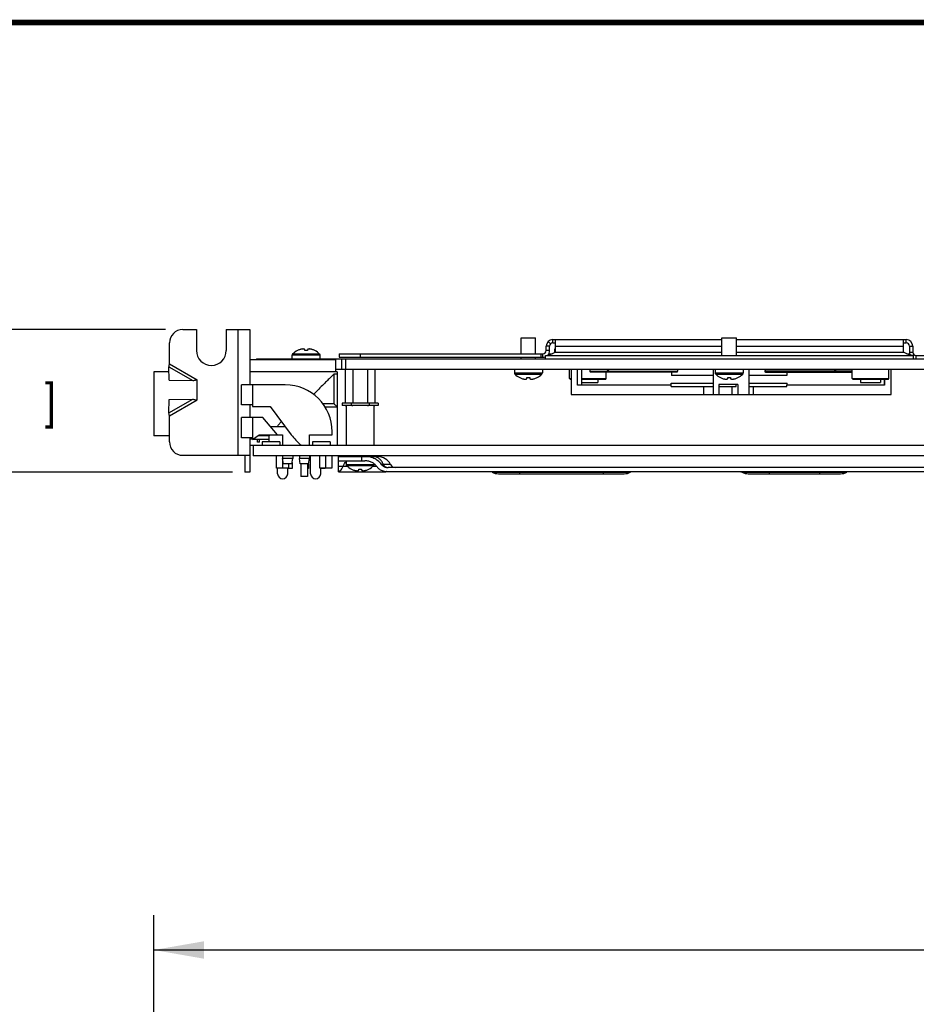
# Model space of a CAD drawing. Header units: inches. Extents: x 0.2 to 16.8, y 0.1 to 10.8.
# Tile 7 of 16: x 5.9 to 9.1, y 7.2 to 10.8. Entities that reach past the tile are written whole.
import ezdxf

# ---------------------------------------------------------------- set-up
doc = ezdxf.new("R2010")
doc.units = ezdxf.units.IN
doc.header["$LTSCALE"] = 0.935
doc.header["$MEASUREMENT"] = 0
doc.layers.get('0').update_dxf_attribs({"linetype": 'CONTINUOUS'})
doc.layers.add('DIMENSIONS', color=7, linetype='CONTINUOUS')
doc.styles.get("Standard").update_dxf_attribs({"font": 'txt', "width": 0.8})
doc.dimstyles.new('DIMSTYLE_1', dxfattribs={"dimtxt": 0.125, "dimasz": 0.18, "dimexe": 0.18, "dimexo": 0.0625, "dimgap": 0.09, "dimtad": 0, "dimtih": 1, "dimtoh": 1, "dimdec": 3, "dimlfac": 1.666667, "dimzin": 4, "dimdsep": 46, "dimtxsty": 'STANDARD', "dimblk": '_FILLED', "dimblk1": '_FILLED', "dimblk2": '_FILLED', "dimcen": 0.09, "dimadec": 0, "dimazin": 0, "dimtp": 0.001, "dimtm": 0.001, "dimtfac": 1, "dimtdec": 3, "dimtofl": 0, "dimtmove": 0, "dimatfit": 3, "dimldrblk": '_FILLED', "dimfxl": 1, "dimtolj": 1, "dimtzin": 4, "dimarcsym": 0})

# ---------------------------------------------------------------- blocks, each defined once
blk = doc.blocks.new('_FILLED')
at = {"color": 0, "linetype": 'BYBLOCK'}
blk.add_solid([(0, 0), (-1, 0.174), (-1, -0.174)], dxfattribs=at)
blk = doc.blocks.new('*D1')
at = {"layer": 'DIMENSIONS', "color": 2, "linetype": 'CONTINUOUS'}
for p, q in [((5.4449, 9.6602), (5.4449, 10.0202)), ((6.3874, 9.6602), (5.3199, 9.6602)), ((6.6274, 9.1502), (5.3199, 9.1502)), ((5.4449, 9.1502), (5.4449, 8.7902))]:
    blk.add_line(p, q, dxfattribs=at)
at = {"layer": 'DIMENSIONS', "color": 2, "linetype": 'CONTINUOUS', "xscale": 0.18, "yscale": 0.18, "zscale": 0.18}
for p, rotation in [((5.4449, 9.6602), 270), ((5.4449, 9.1502), 90)]:
    blk.add_blockref('_FILLED', p, dxfattribs=dict(at, rotation=rotation))
at = {"layer": 'DIMENSIONS', "color": 2, "linetype": 'CONTINUOUS', "width": 0.8}
for s, p in [('[', (5.3574, 9.3434)), (']', (5.9574, 9.3434)), ('.850', (4.8324, 9.3434)), ('21.59', (5.4574, 9.3434))]:
    blk.add_text(s, height=0.125, dxfattribs=at).set_placement(p)
blk = doc.blocks.new('*D3')
at = {"layer": 'DIMENSIONS', "color": 2, "linetype": 'CONTINUOUS'}
for p, q in [((6.3461, 6.419), (6.3461, 7.5657)), ((14.0837, 6.7532), (14.0837, 7.5657)), ((6.3461, 7.4407), (9.203, 7.4407)), ((14.0837, 7.4407), (10.853, 7.4407))]:
    blk.add_line(p, q, dxfattribs=at)
at = {"layer": 'DIMENSIONS', "color": 2, "linetype": 'CONTINUOUS', "xscale": 0.18, "yscale": 0.18, "zscale": 0.18, "rotation": 180}
blk.add_blockref('_FILLED', (6.3461, 7.4407), dxfattribs=at)
at = {"layer": 'DIMENSIONS', "color": 2, "linetype": 'CONTINUOUS', "xscale": 0.18, "yscale": 0.18, "zscale": 0.18}
blk.add_blockref('_FILLED', (14.0837, 7.4407), dxfattribs=at)
at = {"layer": 'DIMENSIONS', "color": 2, "linetype": 'CONTINUOUS', "width": 0.8}
for s, p in [('12.896', (9.2655, 7.3782)), ('[', (9.9905, 7.3782)), ('327.56', (10.0905, 7.3782)), (']', (10.6905, 7.3782))]:
    blk.add_text(s, height=0.125, dxfattribs=at).set_placement(p)

msp = doc.modelspace()

# ---------------------------------------------------------------- linework, layer by layer
at = {"color": 7, "linetype": 'CONTINUOUS'}
for p, q in [((6.44989, 9.66023), (6.49849, 9.66023)), ((6.49849, 9.66023), (6.49849, 9.58523)), ((6.60529, 9.66023), (6.60529, 9.58523)), ((6.60529, 9.66023), (6.68989, 9.66023)), ((6.64789, 9.21023), (6.64789, 9.66023)), ((6.68989, 9.66023), (6.68989, 9.46238)), ((7.66009, 9.57323), (7.66009, 9.63083)), ((7.66009, 9.63083), (7.71169, 9.63083)), ((7.71169, 9.57323), (7.71169, 9.63083)), ((7.75705, 9.61759), (7.76534, 9.60891)), ((7.77362, 9.61223), (7.77362, 9.62423)), ((7.77362, 9.62423), (8.37829, 9.62423)), ((7.78263, 9.57923), (7.78263, 9.62423)), ((8.37829, 9.56723), (8.37829, 9.63083)), ((8.37829, 9.63083), (8.42989, 9.63083)), ((8.42989, 9.56723), (8.42989, 9.63083)), ((8.42989, 9.62423), (9.03671, 9.62423)), ((9.02771, 9.57923), (9.02771, 9.62423)), ((9.03671, 9.61223), (9.03671, 9.62423)), ((6.40189, 9.53739), (6.40189, 9.61223)), ((6.88579, 9.58492), (6.88579, 9.58894)), ((6.89599, 9.58894), (6.89599, 9.58492)), ((7.74962, 9.58523), (7.74962, 9.60023)), ((7.76162, 9.60023), (7.74962, 9.60023)), ((7.76162, 9.58523), (7.74962, 9.58523)), ((7.78046, 9.57813), (7.78046, 9.59066)), ((7.78046, 9.59066), (7.78263, 9.59066)), ((7.78263, 9.60023), (8.37829, 9.60023)), ((8.42989, 9.60023), (9.02771, 9.60023)), ((9.04871, 9.60023), (9.06071, 9.60023)), ((9.06071, 9.60023), (9.06071, 9.57923)), ((6.68989, 9.55358), (6.99709, 9.55358)), ((6.71389, 9.55523), (6.71389, 9.55358)), ((6.71389, 9.55523), (14.08369, 9.55523)), ((6.84079, 9.55523), (6.84079, 9.56825)), ((6.94099, 9.56825), (6.84079, 9.56825)), ((6.93921, 9.57251), (6.84256, 9.57251)), ((6.94099, 9.55523), (6.94099, 9.56825)), ((6.98869, 9.55358), (6.98869, 9.55523)), ((6.99709, 9.50918), (6.99709, 9.55358)), ((7.00909, 9.57323), (7.00909, 9.56123)), ((7.00909, 9.57323), (7.73762, 9.57323)), ((7.01689, 9.55523), (7.01689, 9.51803)), ((7.03189, 9.55523), (7.03189, 9.51803)), ((7.08409, 9.57323), (7.08409, 9.56123)), ((7.66009, 9.55523), (7.66009, 9.56123)), ((7.71169, 9.55523), (7.71169, 9.56123)), ((7.73027, 9.57323), (7.73027, 9.56123)), ((7.73762, 9.56123), (7.73762, 9.57323)), ((7.74663, 9.55523), (7.74663, 9.56723)), ((7.74663, 9.56723), (9.06371, 9.56723)), ((7.76157, 9.56986), (7.76157, 9.57318)), ((7.76157, 9.57318), (7.77026, 9.57318)), ((7.78263, 9.57923), (8.37829, 9.57923)), ((8.42989, 9.57923), (9.02771, 9.57923)), ((9.04007, 9.57318), (9.04661, 9.57318)), ((9.04661, 9.57048), (9.04661, 9.57318)), ((9.04871, 9.57923), (9.06071, 9.57923)), ((9.06371, 9.55523), (9.06371, 9.56723)), ((9.07271, 9.55523), (9.07271, 9.56723)), ((9.07271, 9.56723), (9.26279, 9.56723)), ((6.40106, 9.4788), (6.40034, 9.52663)), ((6.40034, 9.52663), (6.48534, 9.47755)), ((6.40189, 9.53739), (6.50089, 9.48023)), ((6.99709, 9.51803), (14.08369, 9.51803)), ((7.03099, 9.51803), (7.03099, 9.39638)), ((7.05754, 9.51803), (7.05754, 9.39638)), ((7.11064, 9.51803), (7.11064, 9.39638)), ((7.13719, 9.51803), (7.13719, 9.39638)), ((7.63579, 9.51803), (7.63579, 9.50501)), ((7.73599, 9.51803), (7.73599, 9.50501)), ((7.8329, 9.48449), (7.8329, 9.51803)), ((7.8385, 9.51803), (7.8385, 9.42767)), ((7.86127, 9.46074), (7.86127, 9.51803)), ((7.87705, 9.46074), (7.87705, 9.51803)), ((8.34739, 9.42767), (8.34739, 9.51803)), ((8.35399, 9.51803), (8.35399, 9.50501)), ((8.45419, 9.51803), (8.45419, 9.50501)), ((8.47495, 9.42767), (8.47495, 9.51803)), ((8.53127, 9.51254), (8.78041, 9.51254)), ((8.78494, 9.51254), (8.84393, 9.51254)), ((8.84393, 9.48449), (8.84393, 9.51803)), ((8.97527, 9.48449), (8.97527, 9.51803)), ((8.98359, 9.42767), (8.98359, 9.51803)), ((6.34609, 9.50918), (6.34609, 9.27998)), ((6.4006, 9.50918), (6.34609, 9.50918)), ((6.40106, 9.4788), (6.48534, 9.47755)), ((6.50089, 9.40823), (6.50089, 9.48023)), ((7.00189, 9.50918), (6.68989, 9.50918)), ((6.99001, 9.5009), (6.99001, 9.39458)), ((7.00189, 9.5009), (6.99001, 9.5009)), ((7.00189, 9.50918), (7.00189, 9.24638)), ((7.63579, 9.50501), (7.73599, 9.50501)), ((7.63756, 9.50075), (7.73421, 9.50075)), ((7.68079, 9.48432), (7.68079, 9.48834)), ((7.69099, 9.48834), (7.69099, 9.48432)), ((7.83479, 9.4826), (7.8329, 9.48449)), ((7.8329, 9.48449), (7.8385, 9.48449)), ((7.83479, 9.4826), (7.8385, 9.4826)), ((7.87705, 9.48449), (7.96424, 9.48449)), ((7.87705, 9.4826), (7.96235, 9.4826)), ((7.96787, 9.5097), (7.90699, 9.5097)), ((8.21809, 9.50829), (7.90755, 9.50829)), ((7.93401, 9.4826), (7.93401, 9.47103)), ((7.96235, 9.4826), (7.96424, 9.48449)), ((7.96424, 9.48449), (7.96424, 9.50829)), ((8.21923, 9.5097), (7.97099, 9.5097)), ((8.19739, 9.50829), (8.19739, 9.49618)), ((8.34739, 9.49618), (8.1974, 9.49618)), ((8.35399, 9.50501), (8.45419, 9.50501)), ((8.35576, 9.50075), (8.45241, 9.50075)), ((8.39899, 9.48432), (8.39899, 9.48834)), ((8.40919, 9.48834), (8.40919, 9.48432)), ((8.61078, 9.49618), (8.47495, 9.49618)), ((8.53337, 9.50829), (8.84393, 9.50829)), ((8.61078, 9.50839), (8.61078, 9.49618)), ((8.84582, 9.4826), (8.84393, 9.48449)), ((8.84393, 9.48449), (8.97527, 9.48449)), ((8.84582, 9.4826), (8.97338, 9.4826)), ((8.87416, 9.4826), (8.87416, 9.47103)), ((8.94503, 9.4826), (8.94503, 9.47103)), ((8.958, 9.4826), (8.958, 9.46074)), ((8.95998, 9.4826), (8.95998, 9.46074)), ((8.97338, 9.4826), (8.97527, 9.48449)), ((6.65986, 9.39038), (6.65986, 9.46238)), ((6.81634, 9.46238), (6.65986, 9.46238)), ((6.69889, 9.46238), (6.69889, 9.38438)), ((8.19621, 9.46074), (7.86127, 9.46074)), ((7.87705, 9.47103), (7.93401, 9.47103)), ((8.19621, 9.45602), (8.19621, 9.46783)), ((8.19621, 9.45602), (8.34739, 9.45602)), ((8.19622, 9.46783), (8.34739, 9.46783)), ((8.3121, 9.45602), (8.3121, 9.42767)), ((8.36711, 9.4631), (8.36711, 9.42767)), ((8.43479, 9.4631), (8.36711, 9.4631)), ((8.36711, 9.45602), (8.42928, 9.45602)), ((8.41339, 9.45602), (8.41339, 9.42767)), ((8.42928, 9.45602), (8.42928, 9.4631)), ((8.43479, 9.4631), (8.43479, 9.42767)), ((8.47495, 9.46783), (8.61195, 9.46783)), ((8.47495, 9.45602), (8.60983, 9.45602)), ((8.49008, 9.45602), (8.49008, 9.42767)), ((8.60983, 9.45602), (8.60983, 9.46074)), ((8.95998, 9.46074), (8.60983, 9.46074)), ((8.61196, 9.46074), (8.61196, 9.46783)), ((8.87416, 9.47103), (8.94503, 9.47103)), ((6.40034, 9.36183), (6.48534, 9.41091)), ((6.40034, 9.36183), (6.40106, 9.40966)), ((6.40106, 9.40966), (6.48534, 9.41091)), ((6.40189, 9.35107), (6.50089, 9.40823)), ((7.8385, 9.42767), (8.98359, 9.42767)), ((6.69889, 9.39038), (6.65986, 9.39038)), ((6.68989, 9.39038), (6.68989, 9.34538)), ((6.69889, 9.38438), (6.76249, 9.38438)), ((6.76249, 9.38438), (6.83794, 9.28358)), ((6.99001, 9.39458), (6.95076, 9.39458)), ((6.95818, 9.38348), (7.00189, 9.38348)), ((7.01931, 9.39638), (7.01931, 9.38888)), ((7.14886, 9.39638), (7.01931, 9.39638)), ((7.14886, 9.38888), (7.01931, 9.38888)), ((7.03099, 9.38888), (7.03099, 9.38783)), ((7.03459, 9.38783), (7.03099, 9.38783)), ((7.03459, 9.38783), (7.03459, 9.24638)), ((7.0517, 9.39638), (7.0517, 9.38888)), ((7.05754, 9.38783), (7.05469, 9.38783)), ((7.05754, 9.38888), (7.05754, 9.38783)), ((7.11064, 9.38888), (7.11064, 9.38783)), ((7.11349, 9.38783), (7.11064, 9.38783)), ((7.11648, 9.39638), (7.11648, 9.38888)), ((7.13359, 9.38783), (7.13359, 9.24638)), ((7.13719, 9.38783), (7.13359, 9.38783)), ((7.13719, 9.38888), (7.13719, 9.38783)), ((7.14886, 9.39638), (7.14886, 9.38888)), ((6.40189, 9.25823), (6.40189, 9.35107)), ((6.65986, 9.27338), (6.65986, 9.34538)), ((6.73609, 9.34538), (6.65986, 9.34538)), ((6.69889, 9.34538), (6.69889, 9.26738)), ((6.78889, 9.28358), (6.73609, 9.34538)), ((6.76325, 9.31358), (6.81549, 9.31358)), ((6.40189, 9.27998), (6.34609, 9.27998)), ((6.69889, 9.27338), (6.65986, 9.27338)), ((6.68989, 9.27338), (6.68989, 9.15023)), ((6.69889, 9.26858), (6.68989, 9.26858)), ((6.69889, 9.26738), (6.72289, 9.28358)), ((6.70066, 9.26858), (6.75799, 9.26858)), ((6.70609, 9.27224), (6.70609, 9.26858)), ((6.71688, 9.25763), (6.71688, 9.26858)), ((6.75799, 9.27998), (6.71755, 9.27998)), ((6.72289, 9.28358), (6.80689, 9.28358)), ((6.72408, 9.25763), (6.72408, 9.26858)), ((6.75799, 9.27998), (6.75799, 9.25838)), ((6.80689, 9.28358), (6.80689, 9.24638)), ((6.90289, 9.24638), (6.90289, 9.28358)), ((6.90289, 9.28358), (6.98389, 9.28358)), ((6.98389, 9.28358), (6.98389, 9.29483)), ((6.68989, 9.24638), (10.24189, 9.24638)), ((6.70189, 9.24638), (6.70189, 9.20858)), ((6.72408, 9.25763), (6.71688, 9.25763)), ((6.73309, 9.25838), (6.73309, 9.24638)), ((6.79669, 9.25838), (6.73309, 9.25838)), ((6.79669, 9.25838), (6.79669, 9.24638)), ((6.91309, 9.25838), (6.91309, 9.24638)), ((6.97669, 9.25838), (6.91309, 9.25838)), ((6.97669, 9.25838), (6.97669, 9.24638)), ((6.44989, 9.21023), (6.68989, 9.21023)), ((10.24189, 9.20858), (6.70189, 9.20858)), ((6.78446, 9.16478), (6.78446, 9.20858)), ((6.80652, 9.20858), (6.80652, 9.16478)), ((6.80689, 9.20858), (6.80689, 9.19838)), ((6.80989, 9.18038), (6.80689, 9.19838)), ((6.84289, 9.19838), (6.80689, 9.19838)), ((6.83989, 9.18038), (6.84289, 9.19838)), ((6.84289, 9.20858), (6.84289, 9.19838)), ((6.86689, 9.20858), (6.86689, 9.19838)), ((6.86989, 9.18038), (6.86689, 9.19838)), ((6.90289, 9.19838), (6.86689, 9.19838)), ((6.89989, 9.18038), (6.90289, 9.19838)), ((6.90289, 9.20858), (6.90289, 9.19838)), ((6.90709, 9.14438), (6.90709, 9.20858)), ((6.94006, 9.16478), (6.94006, 9.20858)), ((6.96085, 9.16478), (6.96085, 9.20858)), ((6.98291, 9.20858), (6.98291, 9.16478)), ((7.00609, 9.19058), (7.00609, 9.20558)), ((7.00609, 9.20558), (7.14708, 9.20558)), ((7.05829, 9.20558), (7.05829, 9.20858)), ((7.09009, 9.19058), (7.09009, 9.20558)), ((7.10989, 9.20558), (7.10989, 9.20858)), ((6.82731, 9.16478), (6.78446, 9.16478)), ((6.78889, 9.14438), (6.78889, 9.16478)), ((6.83989, 9.18038), (6.80989, 9.18038)), ((6.82489, 9.14438), (6.82489, 9.16478)), ((6.84049, 9.16358), (6.82489, 9.16358)), ((6.82731, 9.18038), (6.82731, 9.16478)), ((6.84049, 9.18398), (6.84049, 9.16358)), ((6.89989, 9.18038), (6.86989, 9.18038)), ((6.87199, 9.18038), (6.87199, 9.13478)), ((6.89539, 9.18038), (6.89539, 9.13478)), ((6.89989, 9.16358), (6.89539, 9.16358)), ((6.89989, 9.18038), (6.89989, 9.16358)), ((6.98291, 9.16478), (6.94006, 9.16478)), ((6.94309, 9.14438), (6.94309, 9.16478)), ((6.95869, 9.16358), (6.94309, 9.16358)), ((6.95869, 9.16478), (6.95869, 9.16358)), ((7.03399, 9.19058), (7.03399, 9.17756)), ((7.03399, 9.17756), (7.13419, 9.17756)), ((7.03576, 9.1733), (7.13241, 9.1733)), ((7.07899, 9.15687), (7.07899, 9.16089)), ((7.08919, 9.16089), (7.08919, 9.15687)), ((7.13419, 9.1797), (7.13419, 9.17756)), ((7.19241, 9.17795), (7.16005, 9.17795)), ((9.2338, 9.16658), (7.1843, 9.16658)), ((6.68989, 9.15023), (6.67189, 9.15023)), ((6.89539, 9.13478), (6.87199, 9.13478))]:
    msp.add_line(p, q, dxfattribs=at)
at = {"color": 3, "linetype": 'CONTINUOUS'}
for p, q in [((7.76162, 9.58523), (7.76162, 9.60023)), ((7.77362, 9.61223), (7.78263, 9.61223)), ((9.02771, 9.61223), (9.03671, 9.61223)), ((9.04871, 9.60023), (9.04871, 9.57923)), ((7.00909, 9.56123), (7.73762, 9.56123)), ((6.67189, 9.21023), (6.67189, 9.15023)), ((7.00609, 9.15158), (7.00609, 9.19058)), ((7.00609, 9.19058), (7.10088, 9.19058)), ((7.00609, 9.17108), (7.03826, 9.17108)), ((7.12991, 9.17108), (7.14264, 9.17108)), ((7.00609, 9.15158), (7.17704, 9.15158)), ((9.43387, 9.15158), (7.1843, 9.15158)), ((7.55593, 9.14939), (8.05104, 9.14939)), ((7.57849, 9.14438), (8.02849, 9.14438)), ((7.65349, 9.15158), (7.65349, 9.14438)), ((7.95349, 9.15158), (7.95349, 9.14438)), ((8.44993, 9.14939), (8.82504, 9.14939)), ((8.47249, 9.14438), (8.80249, 9.14438)), ((8.54749, 9.15158), (8.54749, 9.14438)), ((8.72749, 9.15158), (8.72749, 9.14438))]:
    msp.add_line(p, q, dxfattribs=at)
at = {"color": 7, "linetype": 'CONTINUOUS', "const_width": 0.02}
msp.add_lwpolyline([(16.75, 10.75859), (0.25, 10.75859)], dxfattribs=at)
at = {"color": 7, "linetype": 'CONTINUOUS'}
for centre, radius, start, end in [((6.44989, 9.61223), 0.048, 90, 180), ((7.77362, 9.60023), 0.024, 90, 180), ((9.03671, 9.60023), 0.024, 0, 90), ((6.55189, 9.58523), 0.0534, 180, 360), ((6.89089, 9.52385), 0.06858, 117.06229, 134.80731), ((6.89089, 9.52385), 0.06839, 107.8829, 116.7492), ((6.89089, 9.52385), 0.06839, 63.25081, 72.1171), ((6.89089, 9.52385), 0.06858, 45.19269, 62.93771), ((7.73762, 9.58523), 0.012, 270, 360), ((6.84679, 9.56825), 0.006, 134.80731, 180), ((6.93499, 9.56825), 0.006, 0, 45.19269), ((9.07271, 9.57923), 0.012, 180, 270), ((7.64179, 9.50501), 0.006, 180, 225.19269), ((7.68589, 9.54941), 0.06858, 225.19269, 242.93771), ((7.68589, 9.54941), 0.06839, 243.25081, 252.1171), ((7.68589, 9.54941), 0.06839, 287.8829, 296.7492), ((7.68589, 9.54941), 0.06858, 297.06229, 314.80731), ((7.72999, 9.50501), 0.006, 314.80731, 360), ((8.35999, 9.50501), 0.006, 180, 225.19269), ((8.40409, 9.54941), 0.06858, 225.19269, 242.93771), ((8.40409, 9.54941), 0.06839, 243.25081, 252.1171), ((8.40409, 9.54941), 0.06839, 287.8829, 296.7492), ((8.40409, 9.54941), 0.06858, 297.06229, 314.80731), ((8.44819, 9.50501), 0.006, 314.80731, 360), ((6.81634, 9.29483), 0.16755, 0, 90), ((7.02156, 9.42103), 0.22937, 216.81867, 229.59379), ((6.44989, 9.25823), 0.048, 180, 270), ((7.14709, 9.15458), 0.051, 27.27961, 90), ((7.03999, 9.17756), 0.006, 180, 225.19269), ((7.08409, 9.22195), 0.06858, 225.19269, 242.93771), ((7.08409, 9.22195), 0.06839, 243.25081, 252.1171), ((7.08409, 9.22195), 0.06839, 287.8829, 296.7492), ((7.08409, 9.22195), 0.06858, 297.06229, 314.80731), ((7.12819, 9.17756), 0.006, 314.80731, 360), ((7.21108, 9.18758), 0.021, 207.27961, 270), ((6.80689, 9.14438), 0.018, 180, 360), ((6.92509, 9.14438), 0.018, 180, 360)]:
    msp.add_arc(centre, radius, start, end, dxfattribs=at)
at = {"color": 3, "linetype": 'CONTINUOUS'}
for centre, radius, start, end in [((7.73762, 9.58523), 0.024, 313.27608, 360), ((7.77362, 9.60023), 0.012, 90, 180), ((9.03671, 9.60023), 0.012, 0, 90), ((7.73762, 9.58523), 0.024, 270, 292.23918), ((9.07271, 9.57923), 0.024, 180, 205.16076), ((9.07271, 9.57923), 0.024, 247.76729, 270), ((7.57849, 9.19763), 0.05325, 244.94238, 270), ((8.02849, 9.19763), 0.05325, 270, 295.05762), ((8.06089, 9.12833), 0.02325, 90, 115.05762), ((8.44009, 9.12833), 0.02325, 64.94238, 78.85834), ((8.47249, 9.19763), 0.05325, 244.94238, 270), ((8.80249, 9.19763), 0.05325, 270, 295.05762)]:
    msp.add_arc(centre, radius, start, end, dxfattribs=at)
at = {"color": 7, "linetype": 'CONTINUOUS'}
for points in [[(6.8597, 9.5849), (6.85969, 9.58491), (6.85969, 9.58492), (6.85969, 9.58492)], [(6.85973, 9.58485), (6.85972, 9.58487), (6.85971, 9.58489), (6.8597, 9.5849)], [(6.85979, 9.58476), (6.85977, 9.58479), (6.85975, 9.58482), (6.85973, 9.58485)], [(6.88579, 9.58484), (6.88579, 9.58487), (6.88579, 9.5849), (6.88579, 9.58492)], [(6.8858, 9.58476), (6.8858, 9.58479), (6.8858, 9.58482), (6.88579, 9.58484)], [(6.89598, 9.58484), (6.89597, 9.58482), (6.89597, 9.58479), (6.89597, 9.58476)], [(6.89599, 9.58492), (6.89598, 9.5849), (6.89598, 9.58487), (6.89598, 9.58484)], [(6.92204, 9.58485), (6.92202, 9.58482), (6.922, 9.58479), (6.92198, 9.58476)], [(6.92207, 9.5849), (6.92206, 9.58489), (6.92205, 9.58487), (6.92204, 9.58485)], [(6.92209, 9.58492), (6.92208, 9.58492), (6.92208, 9.58491), (6.92207, 9.5849)], [(7.90699, 9.5097), (7.90662, 9.51249), (7.90621, 9.51528), (7.90577, 9.51806)], [(7.96966, 9.51816), (7.96901, 9.51629), (7.96839, 9.51442), (7.9678, 9.51254)], [(7.97099, 9.5097), (7.97207, 9.51257), (7.97324, 9.51542), (7.97449, 9.51822)], [(8.21923, 9.5097), (8.22001, 9.51252), (8.22087, 9.51532), (8.22181, 9.51808)], [(8.53365, 9.51811), (8.53283, 9.51627), (8.53203, 9.51441), (8.53127, 9.51254)], [(8.78227, 9.51816), (8.78162, 9.51629), (8.781, 9.51442), (8.78041, 9.51254)], [(8.7836, 9.5097), (8.78469, 9.51257), (8.78585, 9.51542), (8.78711, 9.51822)], [(7.65469, 9.48834), (7.65469, 9.48834), (7.65469, 9.48835), (7.6547, 9.48836)], [(7.6547, 9.48836), (7.65471, 9.48837), (7.65472, 9.48839), (7.65473, 9.48841)], [(7.65473, 9.48841), (7.65475, 9.48844), (7.65477, 9.48847), (7.65479, 9.4885)], [(7.68079, 9.48842), (7.6808, 9.48845), (7.6808, 9.48847), (7.6808, 9.4885)], [(7.68079, 9.48834), (7.68079, 9.48837), (7.68079, 9.48839), (7.68079, 9.48842)], [(7.69097, 9.4885), (7.69097, 9.48847), (7.69097, 9.48845), (7.69098, 9.48842)], [(7.69098, 9.48842), (7.69098, 9.48839), (7.69098, 9.48837), (7.69099, 9.48834)], [(7.71698, 9.4885), (7.717, 9.48847), (7.71702, 9.48844), (7.71704, 9.48841)], [(7.71704, 9.48841), (7.71705, 9.48839), (7.71706, 9.48837), (7.71707, 9.48836)], [(7.71707, 9.48836), (7.71708, 9.48835), (7.71708, 9.48834), (7.71709, 9.48834)], [(8.37289, 9.48834), (8.37289, 9.48834), (8.37289, 9.48835), (8.3729, 9.48836)], [(8.3729, 9.48836), (8.37291, 9.48837), (8.37292, 9.48839), (8.37293, 9.48841)], [(8.37293, 9.48841), (8.37295, 9.48844), (8.37297, 9.48847), (8.37299, 9.4885)], [(8.39899, 9.48842), (8.399, 9.48845), (8.399, 9.48847), (8.399, 9.4885)], [(8.39899, 9.48834), (8.39899, 9.48837), (8.39899, 9.48839), (8.39899, 9.48842)], [(8.40917, 9.4885), (8.40917, 9.48847), (8.40917, 9.48845), (8.40918, 9.48842)], [(8.40918, 9.48842), (8.40918, 9.48839), (8.40918, 9.48837), (8.40919, 9.48834)], [(8.43518, 9.4885), (8.4352, 9.48847), (8.43522, 9.48844), (8.43524, 9.48841)], [(8.43524, 9.48841), (8.43525, 9.48839), (8.43526, 9.48837), (8.43527, 9.48836)], [(8.43527, 9.48836), (8.43528, 9.48835), (8.43528, 9.48834), (8.43529, 9.48834)], [(7.14291, 9.20368), (7.13953, 9.20491), (7.13592, 9.20558), (7.13235, 9.20558)], [(7.05289, 9.16089), (7.05289, 9.16089), (7.05289, 9.1609), (7.0529, 9.1609)], [(7.0529, 9.1609), (7.05291, 9.16092), (7.05292, 9.16094), (7.05293, 9.16096)], [(7.05293, 9.16096), (7.05295, 9.16099), (7.05297, 9.16102), (7.05299, 9.16105)], [(7.07899, 9.16096), (7.079, 9.16099), (7.079, 9.16102), (7.079, 9.16105)], [(7.07899, 9.16089), (7.07899, 9.16091), (7.07899, 9.16094), (7.07899, 9.16096)], [(7.08917, 9.16105), (7.08917, 9.16102), (7.08917, 9.16099), (7.08918, 9.16096)], [(7.08918, 9.16096), (7.08918, 9.16094), (7.08918, 9.16091), (7.08919, 9.16089)], [(7.11518, 9.16105), (7.1152, 9.16102), (7.11522, 9.16099), (7.11524, 9.16096)], [(7.11524, 9.16096), (7.11525, 9.16094), (7.11526, 9.16092), (7.11527, 9.1609)], [(7.11527, 9.1609), (7.11528, 9.1609), (7.11528, 9.16089), (7.11529, 9.16089)]]:
    msp.add_open_spline(points, degree=3, dxfattribs=at)
for points, knots in [([(6.86011, 9.58492), (6.86005, 9.5849), (6.85995, 9.58484), (6.85984, 9.58479), (6.85979, 9.58476)], [0, 0, 0, 0, 0.4994899, 1, 1, 1, 1]), ([(6.87997, 9.59067), (6.87932, 9.59062), (6.87803, 9.59051), (6.87608, 9.59026), (6.87409, 9.58993), (6.87201, 9.58949), (6.87061, 9.58914), (6.86989, 9.58894)], [0, 0, 0, 0, 0.1883991, 0.3795287, 0.5756819, 0.7806076, 1, 1, 1, 1]), ([(6.88579, 9.58894), (6.8854, 9.58912), (6.88463, 9.58946), (6.88346, 9.58989), (6.88231, 9.59023), (6.88115, 9.5905), (6.88036, 9.59062), (6.87997, 9.59067)], [0, 0, 0, 0, 0.2128543, 0.4137906, 0.6086119, 0.8026494, 1, 1, 1, 1]), ([(6.89597, 9.58476), (6.89484, 9.58483), (6.89258, 9.58493), (6.88919, 9.58493), (6.88693, 9.58483), (6.8858, 9.58476)], [0, 0, 0, 0, 0.3329313, 0.6670689, 1, 1, 1, 1]), ([(6.90181, 9.59067), (6.90141, 9.59062), (6.90062, 9.5905), (6.89946, 9.59023), (6.89831, 9.58989), (6.89715, 9.58946), (6.89638, 9.58912), (6.89599, 9.58894)], [0, 0, 0, 0, 0.1973506, 0.3913881, 0.5862094, 0.7871457, 1, 1, 1, 1]), ([(6.91189, 9.58894), (6.91116, 9.58914), (6.90976, 9.58949), (6.90768, 9.58993), (6.90569, 9.59026), (6.90374, 9.59051), (6.90245, 9.59062), (6.90181, 9.59067)], [0, 0, 0, 0, 0.2193924, 0.4243181, 0.6204713, 0.8116009, 1, 1, 1, 1]), ([(6.92198, 9.58476), (6.92193, 9.58479), (6.92183, 9.58484), (6.92172, 9.5849), (6.92167, 9.58492)], [0, 0, 0, 0, 0.500428, 1, 1, 1, 1]), ([(7.78263, 9.57923), (7.78113, 9.57845), (7.77814, 9.57688), (7.77366, 9.57463), (7.76917, 9.57254), (7.76468, 9.57071), (7.76018, 9.5692), (7.75657, 9.56831), (7.75448, 9.56792), (7.7539, 9.56783)], [0, 0, 0, 0, 0.163419, 0.3255221, 0.4851558, 0.6415252, 0.7942575, 0.9435738, 1, 1, 1, 1]), ([(9.05119, 9.56898), (9.05086, 9.56907), (9.04901, 9.56959), (9.04565, 9.57071), (9.04116, 9.57254), (9.03667, 9.57463), (9.03219, 9.57688), (9.0292, 9.57845), (9.02771, 9.57923)], [0, 0, 0, 0, 0.0398734, 0.2245016, 0.4135264, 0.6064973, 0.8024533, 1, 1, 1, 1]), ([(9.06371, 9.56723), (9.0622, 9.56723), (9.05918, 9.56739), (9.055, 9.56803), (9.05235, 9.56866), (9.05119, 9.56898)], [0, 0, 0, 0, 0.3556874, 0.7149633, 1, 1, 1, 1]), ([(6.40034, 9.52663), (6.40046, 9.52751), (6.40096, 9.5311), (6.40149, 9.53469), (6.40189, 9.53739)], [0, 0, 0, 0, 0.2467552, 1, 1, 1, 1]), ([(7.9678, 9.51254), (7.96765, 9.51207), (7.96753, 9.51109), (7.96778, 9.50973), (7.96839, 9.50864), (7.96911, 9.50829), (7.96943, 9.50829)], [0, 0, 0, 0, 0.2876119, 0.5712357, 0.8114637, 1, 1, 1, 1]), ([(8.53127, 9.51254), (8.53111, 9.51215), (8.53094, 9.51131), (8.53113, 9.51007), (8.53172, 9.50901), (8.53255, 9.5084), (8.53315, 9.5083), (8.53338, 9.50829)], [0, 0, 0, 0, 0.2269092, 0.4579143, 0.6765482, 0.8752525, 1, 1, 1, 1]), ([(8.78041, 9.51254), (8.78026, 9.51207), (8.78014, 9.51109), (8.78039, 9.50973), (8.781, 9.50864), (8.78172, 9.50829), (8.78204, 9.50829)], [0, 0, 0, 0, 0.2876119, 0.5712357, 0.8114637, 1, 1, 1, 1]), ([(6.48534, 9.47755), (6.48663, 9.47776), (6.49182, 9.47861), (6.497, 9.47954), (6.50089, 9.48023)], [0, 0, 0, 0, 0.2484618, 1, 1, 1, 1]), ([(6.99001, 9.5009), (6.98764, 9.49853), (6.98204, 9.49293), (6.97225, 9.48314), (6.95962, 9.47051), (6.94407, 9.45496), (6.92968, 9.44057), (6.92049, 9.43138), (6.91745, 9.42834)], [0, 0, 0, 0, 0.097862, 0.2315391, 0.4048874, 0.6199132, 0.8745029, 1, 1, 1, 1]), ([(7.65479, 9.4885), (7.65484, 9.48847), (7.65495, 9.48842), (7.65505, 9.48837), (7.65511, 9.48834)], [0, 0, 0, 0, 0.500428, 1, 1, 1, 1]), ([(7.66489, 9.48432), (7.66561, 9.48412), (7.66701, 9.48377), (7.66909, 9.48333), (7.67108, 9.483), (7.67303, 9.48275), (7.67432, 9.48264), (7.67497, 9.48259)], [0, 0, 0, 0, 0.2193924, 0.4243181, 0.6204713, 0.8116009, 1, 1, 1, 1]), ([(7.67497, 9.48259), (7.67536, 9.48264), (7.67615, 9.48276), (7.67731, 9.48303), (7.67846, 9.48337), (7.67963, 9.4838), (7.6804, 9.48414), (7.68079, 9.48432)], [0, 0, 0, 0, 0.1973506, 0.3913881, 0.5862094, 0.7871457, 1, 1, 1, 1]), ([(7.6808, 9.4885), (7.68193, 9.48843), (7.68419, 9.48833), (7.68758, 9.48833), (7.68984, 9.48843), (7.69097, 9.4885)], [0, 0, 0, 0, 0.3329313, 0.6670689, 1, 1, 1, 1]), ([(7.69099, 9.48432), (7.69138, 9.48414), (7.69215, 9.4838), (7.69331, 9.48337), (7.69446, 9.48303), (7.69562, 9.48276), (7.69641, 9.48264), (7.69681, 9.48259)], [0, 0, 0, 0, 0.2128543, 0.4137906, 0.6086119, 0.8026494, 1, 1, 1, 1]), ([(7.69681, 9.48259), (7.69745, 9.48264), (7.69874, 9.48275), (7.70069, 9.483), (7.70268, 9.48333), (7.70476, 9.48377), (7.70616, 9.48412), (7.70689, 9.48432)], [0, 0, 0, 0, 0.1883991, 0.3795287, 0.5756819, 0.7806076, 1, 1, 1, 1]), ([(7.71667, 9.48834), (7.71672, 9.48837), (7.71683, 9.48842), (7.71693, 9.48847), (7.71698, 9.4885)], [0, 0, 0, 0, 0.4994899, 1, 1, 1, 1]), ([(7.90755, 9.50829), (7.90743, 9.50829), (7.90706, 9.50892), (7.90704, 9.50935), (7.90699, 9.5097)], [0, 0, 0, 0, 0.3213288, 1, 1, 1, 1]), ([(7.96943, 9.50829), (7.96975, 9.50829), (7.97048, 9.50865), (7.97085, 9.50932), (7.97099, 9.5097)], [0, 0, 0, 0, 0.4440536, 1, 1, 1, 1]), ([(8.2181, 9.50831), (8.21816, 9.5083), (8.21847, 9.50833), (8.21894, 9.50886), (8.21914, 9.50938), (8.21923, 9.5097)], [0, 0, 0, 0, 0.1013527, 0.4739365, 1, 1, 1, 1]), ([(8.37299, 9.4885), (8.37304, 9.48847), (8.37315, 9.48842), (8.37325, 9.48837), (8.37331, 9.48834)], [0, 0, 0, 0, 0.500428, 1, 1, 1, 1]), ([(8.38309, 9.48432), (8.38381, 9.48412), (8.38521, 9.48377), (8.38729, 9.48333), (8.38928, 9.483), (8.39123, 9.48275), (8.39252, 9.48264), (8.39317, 9.48259)], [0, 0, 0, 0, 0.2193924, 0.4243181, 0.6204713, 0.8116009, 1, 1, 1, 1]), ([(8.39317, 9.48259), (8.39356, 9.48264), (8.39435, 9.48276), (8.39551, 9.48303), (8.39666, 9.48337), (8.39783, 9.4838), (8.3986, 9.48414), (8.39899, 9.48432)], [0, 0, 0, 0, 0.1973506, 0.3913881, 0.5862094, 0.7871457, 1, 1, 1, 1]), ([(8.399, 9.4885), (8.40013, 9.48843), (8.40239, 9.48833), (8.40578, 9.48833), (8.40804, 9.48843), (8.40917, 9.4885)], [0, 0, 0, 0, 0.3329313, 0.6670689, 1, 1, 1, 1]), ([(8.40919, 9.48432), (8.40958, 9.48414), (8.41035, 9.4838), (8.41151, 9.48337), (8.41266, 9.48303), (8.41382, 9.48276), (8.41461, 9.48264), (8.41501, 9.48259)], [0, 0, 0, 0, 0.2128543, 0.4137906, 0.6086119, 0.8026494, 1, 1, 1, 1]), ([(8.41501, 9.48259), (8.41565, 9.48264), (8.41694, 9.48275), (8.41889, 9.483), (8.42088, 9.48333), (8.42296, 9.48377), (8.42436, 9.48412), (8.42509, 9.48432)], [0, 0, 0, 0, 0.1883991, 0.3795287, 0.5756819, 0.7806076, 1, 1, 1, 1]), ([(8.43487, 9.48834), (8.43492, 9.48837), (8.43503, 9.48842), (8.43513, 9.48847), (8.43518, 9.4885)], [0, 0, 0, 0, 0.4994899, 1, 1, 1, 1]), ([(8.78204, 9.50829), (8.78237, 9.50829), (8.78309, 9.50865), (8.78346, 9.50932), (8.7836, 9.5097)], [0, 0, 0, 0, 0.4440536, 1, 1, 1, 1]), ([(6.48534, 9.41091), (6.48663, 9.4107), (6.49182, 9.40985), (6.497, 9.40892), (6.50089, 9.40823)], [0, 0, 0, 0, 0.2484618, 1, 1, 1, 1]), ([(7.00189, 9.38348), (7.00054, 9.38474), (6.99789, 9.38723), (6.99393, 9.39093), (6.9913, 9.39337), (6.99001, 9.39458)], [0, 0, 0, 0, 0.3396248, 0.6729666, 1, 1, 1, 1]), ([(6.40189, 9.35107), (6.40175, 9.35198), (6.40122, 9.35556), (6.4007, 9.35915), (6.40034, 9.36183)], [0, 0, 0, 0, 0.2523241, 1, 1, 1, 1]), ([(6.7876, 9.31355), (6.79018, 9.31661), (6.79508, 9.32252), (6.79987, 9.32854), (6.80213, 9.33145)], [0, 0, 0, 0, 0.5206646, 1, 1, 1, 1]), ([(6.76126, 9.28358), (6.76063, 9.28289), (6.75968, 9.28184), (6.75799, 9.27998), (6.75799, 9.27998)], [0, 0, 0, 0, 0.6971905, 1, 1, 1, 1]), ([(7.16005, 9.17795), (7.15743, 9.18184), (7.15061, 9.18933), (7.13711, 9.19811), (7.12012, 9.20414), (7.10749, 9.20558), (7.10088, 9.20558)], [0, 0, 0, 0, 0.2079659, 0.442509, 0.7069267, 1, 1, 1, 1]), ([(7.16707, 9.17795), (7.16549, 9.18196), (7.16155, 9.18941), (7.15327, 9.19841), (7.14644, 9.20239), (7.14291, 9.20368)], [0, 0, 0, 0, 0.3567933, 0.6897738, 1, 1, 1, 1]), ([(7.05299, 9.16105), (7.05304, 9.16102), (7.05315, 9.16096), (7.05325, 9.16091), (7.05331, 9.16089)], [0, 0, 0, 0, 0.500428, 1, 1, 1, 1]), ([(7.079, 9.16105), (7.08013, 9.16097), (7.08239, 9.16088), (7.08578, 9.16088), (7.08804, 9.16097), (7.08917, 9.16105)], [0, 0, 0, 0, 0.3329313, 0.6670689, 1, 1, 1, 1]), ([(7.11487, 9.16089), (7.11492, 9.16091), (7.11503, 9.16096), (7.11513, 9.16102), (7.11518, 9.16105)], [0, 0, 0, 0, 0.4994899, 1, 1, 1, 1]), ([(7.16005, 9.17795), (7.16119, 9.17625), (7.16417, 9.17304), (7.17001, 9.16939), (7.17459, 9.16787), (7.17704, 9.16735)], [0, 0, 0, 0, 0.3000449, 0.6323684, 1, 1, 1, 1]), ([(7.17704, 9.16735), (7.17559, 9.16788), (7.17276, 9.16952), (7.16935, 9.17323), (7.16772, 9.1763), (7.16707, 9.17795)], [0, 0, 0, 0, 0.3101919, 0.6431643, 1, 1, 1, 1]), ([(7.17704, 9.16735), (7.17824, 9.16709), (7.18065, 9.16671), (7.18309, 9.16658), (7.1843, 9.16658)], [0, 0, 0, 0, 0.5040158, 1, 1, 1, 1]), ([(7.06309, 9.15687), (7.06381, 9.15667), (7.06521, 9.15631), (7.06729, 9.15588), (7.06928, 9.15555), (7.07123, 9.1553), (7.07252, 9.15518), (7.07317, 9.15514)], [0, 0, 0, 0, 0.2193924, 0.4243181, 0.6204713, 0.8116009, 1, 1, 1, 1]), ([(7.07317, 9.15514), (7.07356, 9.15519), (7.07435, 9.15531), (7.07551, 9.15557), (7.07666, 9.15591), (7.07783, 9.15634), (7.0786, 9.15668), (7.07899, 9.15687)], [0, 0, 0, 0, 0.1973506, 0.3913881, 0.5862094, 0.7871457, 1, 1, 1, 1]), ([(7.08919, 9.15687), (7.08958, 9.15668), (7.09035, 9.15634), (7.09151, 9.15591), (7.09266, 9.15557), (7.09382, 9.15531), (7.09461, 9.15519), (7.09501, 9.15514)], [0, 0, 0, 0, 0.2128543, 0.4137906, 0.6086119, 0.8026494, 1, 1, 1, 1]), ([(7.09501, 9.15514), (7.09565, 9.15518), (7.09694, 9.1553), (7.09889, 9.15555), (7.10088, 9.15588), (7.10296, 9.15631), (7.10436, 9.15667), (7.10509, 9.15687)], [0, 0, 0, 0, 0.1883991, 0.3795287, 0.5756819, 0.7806076, 1, 1, 1, 1])]:
    msp.add_open_spline(points, degree=3, knots=knots, dxfattribs=at)
at = {"color": 3, "linetype": 'CONTINUOUS'}
for points, knots in [([(7.00609, 9.15202), (7.00857, 9.15264), (7.01358, 9.15532), (7.01827, 9.16087), (7.02048, 9.16493), (7.02119, 9.16644)], [0, 0, 0, 0, 0.3574013, 0.7665384, 1, 1, 1, 1]), ([(7.02302, 9.17108), (7.02423, 9.17473), (7.02707, 9.18072), (7.0316, 9.18562), (7.03379, 9.1872)], [0, 0, 0, 0, 0.5888999, 1, 1, 1, 1]), ([(7.14264, 9.17108), (7.14078, 9.17385), (7.13593, 9.17916), (7.12639, 9.18533), (7.11442, 9.18957), (7.10554, 9.19058), (7.10088, 9.19058)], [0, 0, 0, 0, 0.2099908, 0.4447556, 0.7070229, 1, 1, 1, 1]), ([(7.14264, 9.17108), (7.14484, 9.16782), (7.15076, 9.16166), (7.16263, 9.15499), (7.17201, 9.15263), (7.17704, 9.15202)], [0, 0, 0, 0, 0.2915877, 0.6231184, 1, 1, 1, 1]), ([(7.1843, 9.15158), (7.18311, 9.15158), (7.18068, 9.15165), (7.17826, 9.15187), (7.17704, 9.15202)], [0, 0, 0, 0, 0.4929172, 1, 1, 1, 1])]:
    msp.add_open_spline(points, degree=3, knots=knots, dxfattribs=at)
msp.add_open_spline([(7.02119, 9.16644), (7.02189, 9.16795), (7.0225, 9.1695), (7.02302, 9.17108)], degree=3, dxfattribs=at)

# ---------------------------------------------------------------- dimensions: what is measured, and where the dimension line sits
at = {"layer": 'DIMENSIONS', "color": 2, "linetype": 'CONTINUOUS'}
for base, p1, p2, angle, picture, middle in [((5.44489, 9.15023), (6.38739, 9.66023), (6.62739, 9.15023), 270, '*D1', (5.44489, 9.40592)), ((6.34609, 7.44074), (14.08369, 6.75324), (6.34609, 6.41904), 180, '*D3', (10.028, 7.44074))]:
    dim = msp.add_linear_dim(base=base, p1=p1, p2=p2, angle=angle, dimstyle='DIMSTYLE_1', dxfattribs=at)
    dim.commit()
    dim.dimension.update_dxf_attribs({"geometry": picture, "text_midpoint": middle, "dimtype": 160})

doc.saveas('drawing.dxf')
